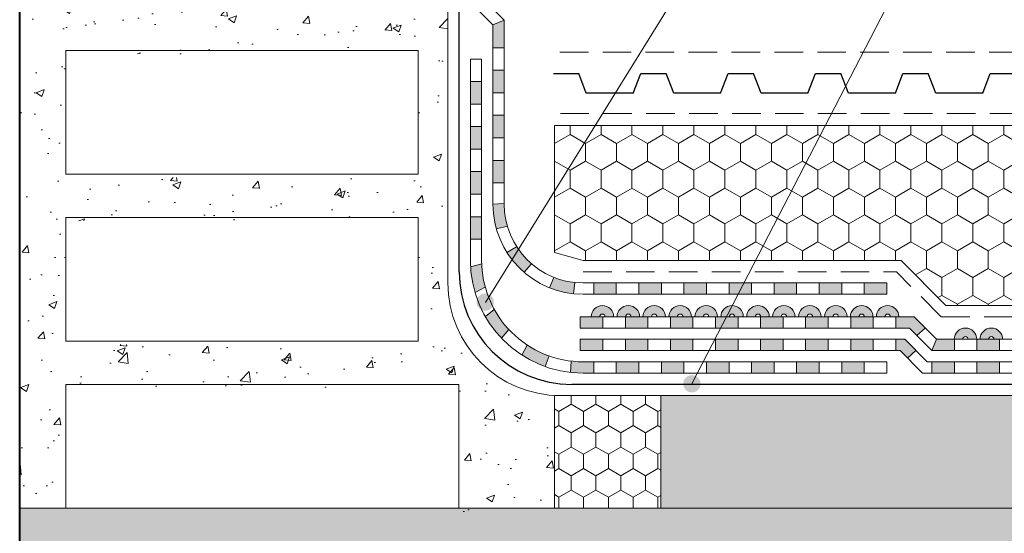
# Model space of a CAD drawing. Header units: metres. Extents: x 321 to 537, y 134 to 342.
# Tile 8 of 9: x 455 to 499, y 292 to 315. Entities that reach past the tile are written whole.
import ezdxf

# ---------------------------------------------------------------- set-up
doc = ezdxf.new("R2010")
doc.units = ezdxf.units.M
doc.header["$LTSCALE"] = 0.2
doc.linetypes.add('TRAZOS2', pattern=[9.524999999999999, 6.35, -3.175])
doc.layers.get('0').update_dxf_attribs({"lineweight": 13})
doc.layers.add('Sombreados', color=7, linetype='Continuous', lineweight=13)
doc.layers.add('Textos', color=7, linetype='Continuous')
pattern_1 = [(49.99999999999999, (5.684341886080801e-14, -10.80000035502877), (1.82184668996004, -0.1593908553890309), [0.1905, -2.0955]), (355, (5.684341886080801e-14, -10.80000035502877), (-0.3524282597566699, 1.9105664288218), [0.1524, -1.6764]), (100.451, (0.1518200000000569, -10.81328285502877), (1.469425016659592, 1.751166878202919), [0.1619, -1.7809]), (46.18420000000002, (5.684341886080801e-14, -10.29200035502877), (2.710790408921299, -0.4204232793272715), [0.2857499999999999, -3.14325]), (96.6356, (0.2258990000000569, -10.32703535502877), (2.374042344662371, 2.474255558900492), [0.24285, -2.67135]), (351.1840000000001, (5.684341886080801e-14, -10.29200035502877), (2.374046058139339, 2.474251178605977), [0.2286, -2.5146]), (21, (0.2540000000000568, -10.41900035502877), (1.516148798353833, -1.022655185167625), [0.1905, -2.0955]), (326.0000000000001, (0.2540000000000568, -10.41900035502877), (0.6180202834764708, 1.841879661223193), [0.1524, -1.6764]), (71.4514, (0.3803450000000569, -10.50422135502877), (2.134164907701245, 0.8192285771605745), [0.1619, -1.7809]), (37.50000000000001, (5.684341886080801e-14, -10.80000035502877), (0.03088603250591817, 0.8455503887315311), [0, -1.65608, 0, -1.7018, 0, -1.68275]), (7.499999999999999, (5.684341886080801e-14, -10.80000035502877), (0.6681966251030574, 1.001805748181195), [0, -0.9702799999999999, 0, -1.61798, 0, -0.6413500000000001]), (327.5, (-0.5664199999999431, -10.80000035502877), (1.355905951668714, -0.05728743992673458), [0, -0.635, 0, -1.9812, 0, -2.6289]), (317.5, (-0.8204199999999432, -10.80000035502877), (1.48129181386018, 0.2542649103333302), [0, -0.8255, 0, -1.31572, 0, -1.8669])]

msp = doc.modelspace()

# ---------------------------------------------------------------- hatches: boundary and pattern name
for points in [[(480.7474651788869, 301.693399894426), (481.1248088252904, 301.693399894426, -1), (481.3701215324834, 301.693399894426), (481.7474651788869, 301.693399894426, 1)], [(481.8979762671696, 301.693399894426), (482.275319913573, 301.693399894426, -1), (482.5206326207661, 301.693399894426), (482.8979762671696, 301.693399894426, 1)], [(483.0484873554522, 301.693399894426), (483.4258310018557, 301.693399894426, -1), (483.6711437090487, 301.693399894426), (484.0484873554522, 301.693399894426, 1)], [(484.1989984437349, 301.693399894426), (484.5763420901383, 301.693399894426, -1), (484.8216547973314, 301.693399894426), (485.1989984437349, 301.693399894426, 1)], [(485.3495095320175, 301.693399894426), (485.726853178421, 301.693399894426, -1), (485.9721658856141, 301.693399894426), (486.3495095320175, 301.693399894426, 1)], [(486.5000206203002, 301.693399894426), (486.8773642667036, 301.693399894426, -1), (487.1226769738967, 301.693399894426), (487.5000206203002, 301.693399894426, 1)], [(487.6505317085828, 301.693399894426), (488.0278753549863, 301.693399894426, -1), (488.2731880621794, 301.693399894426), (488.6505317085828, 301.693399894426, 1)], [(488.8010427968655, 301.693399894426), (489.1783864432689, 301.693399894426, -1), (489.423699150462, 301.693399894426), (489.8010427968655, 301.693399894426, 1)], [(489.9515538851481, 301.693399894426), (490.3288975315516, 301.693399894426, -1), (490.5742102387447, 301.693399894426), (490.9515538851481, 301.693399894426, 1)], [(491.1020649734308, 301.693399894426), (491.4794086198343, 301.693399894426, -1), (491.7247213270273, 301.693399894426), (492.1020649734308, 301.693399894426, 1)], [(492.2525760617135, 301.693399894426), (492.6299197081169, 301.693399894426, -1), (492.87523241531, 301.693399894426), (493.2525760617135, 301.693399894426, 1)], [(493.4030871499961, 301.693399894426), (493.7804307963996, 301.693399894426, -1), (494.0257435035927, 301.693399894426), (494.4030871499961, 301.693399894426, 1)], [(496.8546204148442, 300.6933998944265), (497.2319640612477, 300.6933998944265, -1), (497.4772767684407, 300.6933998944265), (497.8546204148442, 300.6933998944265, 1)], [(498.0051315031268, 300.6933998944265), (498.3824751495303, 300.6933998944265, -1), (498.6277878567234, 300.6933998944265), (499.0051315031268, 300.6933998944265, 1)]]:
    msp.add_hatch(color=1).paths.add_polyline_path(points)
at = {"layer": 'Sombreados'}
h = msp.add_hatch(dxfattribs=at)
h.set_pattern_fill('AR-CONC', color=256, scale=0.02, style=0)
h.set_pattern_definition([(49.99999999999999, (0, -5.223280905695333), (3.64369337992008, -0.3187817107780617), [0.381, -4.191000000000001]), (355, (0, -5.223280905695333), (-0.7048565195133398, 3.8211328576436), [0.3048, -3.3528]), (100.451, (0.303639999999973, -5.249845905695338), (2.938850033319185, 3.502333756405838), [0.3238, -3.5618]), (46.18420000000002, (0, -4.207280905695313), (5.421580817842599, -0.8408465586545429), [0.5714999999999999, -6.286499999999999]), (96.6356, (0.4517979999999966, -4.277350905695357), (4.748084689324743, 4.948511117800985), [0.4857, -5.3427]), (351.1840000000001, (0, -4.207280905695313), (4.748092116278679, 4.948502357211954), [0.4572, -5.0292]), (21, (0.5079999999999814, -4.461280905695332), (3.032297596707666, -2.04531037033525), [0.381, -4.191000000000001]), (326.0000000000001, (0.5079999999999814, -4.461280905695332), (1.236040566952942, 3.683759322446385), [0.3048, -3.3528]), (71.4514, (0.760690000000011, -4.631722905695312), (4.268329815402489, 1.638457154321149), [0.3238, -3.5618]), (37.50000000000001, (0, -5.223280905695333), (0.06177206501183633, 1.691100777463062), [0, -3.31216, 0, -3.4036, 0, -3.3655]), (7.499999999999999, (0, -5.223280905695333), (1.336393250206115, 2.00361149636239), [0, -1.94056, 0, -3.23596, 0, -1.2827]), (327.5, (-1.132839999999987, -5.223280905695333), (2.711811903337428, -0.1145748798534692), [0, -1.27, 0, -3.9624, 0, -5.2578]), (317.5, (-1.640840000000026, -5.223280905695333), (2.962583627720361, 0.5085298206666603), [0, -1.651, 0, -2.63144, 0, -3.7338])])
h.paths.add_polyline_path([(479.8653214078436, 342.2248560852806), (477.749749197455, 342.2248560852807), (477.7497491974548, 337.55362116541), (457.4376487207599, 337.55362116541), (457.4376487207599, 342.2248560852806), (455.3928653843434, 342.2248560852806), (455.3928653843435, 293.0486624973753), (457.4376487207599, 293.0486624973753), (457.4376487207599, 298.5374079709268), (474.8726532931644, 298.5374079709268), (474.8726532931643, 293.0486624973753), (479.1153214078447, 293.0486624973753), (479.1153214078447, 298.0562476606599, -0.3981687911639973), (474.3906286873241, 303.0486624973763), (474.3906286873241, 335.6248735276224), (479.8653214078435, 335.6248735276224)])
h.paths.add_polyline_path([(473.0667187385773, 335.6248735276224), (473.0667187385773, 330.1361280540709), (457.4376487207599, 330.1361280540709), (457.4376487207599, 335.6248735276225)], flags=17)
h.paths.add_polyline_path([(473.0667187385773, 328.2073804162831), (473.0667187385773, 322.7186349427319), (457.4376487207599, 322.7186349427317), (457.4376487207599, 328.2073804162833)], flags=16)
h.paths.add_polyline_path([(473.0667187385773, 320.789887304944), (473.0667187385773, 315.3011418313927), (457.4376487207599, 315.3011418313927), (457.4376487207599, 320.7898873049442)], flags=16)
h.paths.add_polyline_path([(473.0667187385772, 313.3723941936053), (473.0667187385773, 307.8836487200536), (457.4376487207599, 307.8836487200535), (457.4376487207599, 313.3723941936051)], flags=16)
h.paths.add_polyline_path([(473.0667187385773, 305.9549010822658), (473.066718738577, 300.4661556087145), (457.4376487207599, 300.4661556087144), (457.4376487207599, 305.954901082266)], flags=16)
h = msp.add_hatch(color=1, dxfattribs=at)
h.paths.add_polyline_path([(493.8653214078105, 303.1933998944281), (492.8653214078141, 303.1933998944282), (492.8653214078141, 302.6933998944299), (493.8653214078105, 302.6933998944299)])
h.paths.add_polyline_path([(491.8653214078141, 303.1933998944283), (490.8653214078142, 303.1933998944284), (490.8653214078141, 302.6933998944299), (491.8653214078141, 302.6933998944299)])
h.paths.add_polyline_path([(489.8653214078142, 303.1933998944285), (488.8653214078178, 303.1933998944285), (488.8653214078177, 302.6933998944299), (489.8653214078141, 302.6933998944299)])
h.paths.add_polyline_path([(487.8653214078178, 303.1933998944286), (486.8653214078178, 303.1933998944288), (486.8653214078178, 302.6933998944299), (487.8653214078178, 302.6933998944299)])
h.paths.add_polyline_path([(485.8653214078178, 303.1933998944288), (484.8653214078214, 303.1933998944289), (484.8653214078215, 302.6933998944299), (485.8653214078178, 302.6933998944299)])
h.paths.add_polyline_path([(483.8653214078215, 303.193399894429), (482.8653214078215, 303.1933998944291), (482.8653214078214, 302.6933998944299), (483.8653214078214, 302.6933998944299)])
h.paths.add_polyline_path([(481.8653214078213, 303.1933998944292), (480.865321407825, 303.1933998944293), (480.865321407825, 302.6933998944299), (481.8653214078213, 302.6933998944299)])
h.paths.add_polyline_path([(480.0219561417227, 303.2128711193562, -0.06900810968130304), (479.0887470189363, 303.4445379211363), (478.8985058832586, 302.9821238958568, 0.06929624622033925), (479.9692886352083, 302.715652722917)])
h.paths.add_polyline_path([(477.4430572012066, 304.8061208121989), (477.0121427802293, 304.5519440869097, 0.07337914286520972), (477.7746096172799, 303.6674381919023), (478.1089312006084, 304.0393734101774, -0.07292319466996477)])
h.paths.add_polyline_path([(476.8906286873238, 306.6933998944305), (476.8906286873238, 306.7228580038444), (476.3906286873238, 306.6933998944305, 0.06929500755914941), (476.5428211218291, 305.6005243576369), (477.0300032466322, 305.7155468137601, -0.0709072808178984)])
h.paths.add_polyline_path([(476.8906286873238, 308.6388848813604), (476.3906286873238, 308.6388848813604), (476.3906286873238, 307.6388848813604), (476.8906286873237, 307.6388848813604)])
h.paths.add_polyline_path([(476.8906286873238, 310.6388848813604), (476.3906286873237, 310.6388848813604), (476.3906286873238, 309.6388848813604), (476.8906286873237, 309.6388848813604)])
h.paths.add_polyline_path([(476.8906286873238, 312.6388848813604), (476.3906286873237, 312.6388848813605), (476.3906286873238, 311.6388848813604), (476.8906286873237, 311.6388848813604)])
h.paths.add_polyline_path([(476.8906286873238, 314.8705351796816), (476.3906286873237, 314.6619854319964), (476.3906286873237, 313.6388848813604), (476.8906286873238, 313.6388848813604)])
h.paths.add_polyline_path([(475.8906286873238, 316.8607401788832), (475.3906286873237, 316.8607401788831), (475.3906286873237, 315.652190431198), (475.8906286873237, 315.8607401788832)])
h.paths.add_polyline_path([(475.8906286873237, 318.8607401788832), (475.3906286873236, 318.8607401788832), (475.3906286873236, 317.8607401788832), (475.8906286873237, 317.8607401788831)])
h.paths.add_polyline_path([(475.8906286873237, 320.8607401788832), (475.3906286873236, 320.8607401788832), (475.3906286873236, 319.8607401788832), (475.8906286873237, 319.8607401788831)])
h.paths.add_polyline_path([(475.8906286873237, 322.8607401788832), (475.3906286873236, 322.8607401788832), (475.3906286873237, 321.8607401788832), (475.8906286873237, 321.8607401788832)])
h.paths.add_polyline_path([(475.8906286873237, 324.8607401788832), (475.3906286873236, 324.8607401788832), (475.3906286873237, 323.8607401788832), (475.8906286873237, 323.8607401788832)])
at = {"layer": 'Sombreados', "lineweight": 13}
h = msp.add_hatch(color=1, dxfattribs=at)
h.paths.add_polyline_path([(492.865321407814, 299.6933998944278), (491.8653214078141, 299.6933998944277), (491.8653214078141, 299.1933998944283), (492.8653214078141, 299.1933998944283)])
h.paths.add_polyline_path([(490.8653214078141, 299.6933998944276), (489.8653214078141, 299.6933998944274), (489.8653214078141, 299.1933998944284), (490.8653214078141, 299.1933998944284)])
h.paths.add_polyline_path([(488.8653214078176, 299.6933998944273), (487.8653214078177, 299.6933998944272), (487.8653214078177, 299.1933998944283), (488.8653214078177, 299.1933998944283)])
h.paths.add_polyline_path([(486.8653214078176, 299.6933998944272), (485.8653214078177, 299.693399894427), (485.8653214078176, 299.1933998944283), (486.8653214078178, 299.1933998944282)])
h.paths.add_polyline_path([(484.8653214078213, 299.693399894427), (483.8653214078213, 299.6933998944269), (483.8653214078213, 299.1933998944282), (484.8653214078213, 299.1933998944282)])
h.paths.add_polyline_path([(482.8653214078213, 299.6933998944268), (481.8653214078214, 299.6933998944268), (481.8653214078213, 299.1933998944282), (482.8653214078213, 299.1933998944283)])
h.paths.add_polyline_path([(480.8653214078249, 299.6933998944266), (480.3906286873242, 299.6933998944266, -0.02912595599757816), (479.8676938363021, 299.7238877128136), (479.832971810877, 299.2245953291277, 0.02794825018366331), (480.3906286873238, 299.1933998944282), (480.865321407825, 299.1933998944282)])
h.paths.add_polyline_path([(478.8871300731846, 299.9519977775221, -0.06091603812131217), (477.9093902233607, 300.4392747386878), (477.6769382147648, 299.9938899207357, 0.05740674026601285), (478.7028524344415, 299.4868713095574)])
h.paths.add_polyline_path([(476.4487202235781, 302.0228336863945), (476.0537423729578, 301.7051440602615, 0.06031174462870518), (476.7728059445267, 300.7421162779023), (477.0909883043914, 301.1336003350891, -0.061168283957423)])
h.paths.add_polyline_path([(475.893306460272, 304.0381813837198), (475.3986039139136, 303.9111080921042, 0.05783522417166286), (475.5959517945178, 302.7752766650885), (476.0505151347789, 303.0045288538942, -0.05828281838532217)])
h.paths.add_polyline_path([(475.8906286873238, 306.1388848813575), (475.3906286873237, 306.1388848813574), (475.3906286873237, 305.1388848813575), (475.8906286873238, 305.1388848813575)])
h.paths.add_polyline_path([(475.8906286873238, 308.1388848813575), (475.3906286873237, 308.1388848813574), (475.3906286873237, 307.1388848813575), (475.8906286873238, 307.1388848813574)])
h.paths.add_polyline_path([(475.8906286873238, 310.1388848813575), (475.3906286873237, 310.1388848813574), (475.3906286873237, 309.1388848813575), (475.8906286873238, 309.1388848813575)])
h.paths.add_polyline_path([(475.8906286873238, 312.1388848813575), (475.3906286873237, 312.1388848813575), (475.3906286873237, 311.1388848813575), (475.8906286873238, 311.1388848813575)])
h = msp.add_hatch(dxfattribs=at)
h.set_pattern_fill('HONEY', color=256, scale=0.25, angle=90, style=0)
h.set_pattern_definition([(90, (5.684341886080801e-14, -9.300000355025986), (-0.6874074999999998, 1.190625), [0.79375, -1.5875]), (209.9999999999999, (5.684341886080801e-14, -9.300000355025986), (-0.6874077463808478, -1.190624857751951), [0.79375, -1.5875]), (150, (5.684341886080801e-14, -9.300000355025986), (-1.374815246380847, 1.422480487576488e-07), [-1.5875, 0.79375])])
h.paths.add_polyline_path([(501.9785679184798, 306.1933998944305), (503.6796909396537, 306.1933998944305), (503.6796909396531, 310.1933998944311), (479.1153214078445, 310.1933998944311), (479.1153214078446, 304.5431461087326), (480.3906286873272, 304.1933998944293), (494.4981761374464, 304.1933998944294), (496.4887240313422, 302.1933998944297), (501.9785679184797, 302.1933998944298)])
h.paths.add_polyline_path([(536.8928653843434, 310.1933998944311), (503.679690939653, 310.1933998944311), (503.6796909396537, 306.1933998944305), (501.9785679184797, 306.1933998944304), (501.9785679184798, 302.1933998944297), (536.8928653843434, 302.1933998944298)])
h = msp.add_hatch(color=1, dxfattribs=at)
h.paths.add_polyline_path([(536.8653214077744, 300.6933998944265), (535.8653214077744, 300.6933998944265), (535.8653214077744, 300.193399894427), (536.8653214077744, 300.1933998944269)])
h.paths.add_polyline_path([(534.8653214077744, 300.6933998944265), (533.8653214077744, 300.6933998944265), (533.8653214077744, 300.193399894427), (534.8653214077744, 300.193399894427)])
h.paths.add_polyline_path([(532.8653214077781, 300.6933998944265), (531.8653214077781, 300.6933998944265), (531.8653214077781, 300.193399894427), (532.8653214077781, 300.193399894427)])
h.paths.add_polyline_path([(530.8653214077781, 300.6933998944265), (529.8653214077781, 300.6933998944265), (529.8653214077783, 300.193399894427), (530.8653214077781, 300.193399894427)])
h.paths.add_polyline_path([(528.8653214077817, 300.6933998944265), (527.8653214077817, 300.6933998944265), (527.865321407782, 300.1933998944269), (528.8653214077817, 300.1933998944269)])
h.paths.add_polyline_path([(526.8653214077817, 300.6933998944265), (525.8653214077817, 300.6933998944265), (525.8653214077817, 300.1933998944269), (526.8653214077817, 300.1933998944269)])
h.paths.add_polyline_path([(524.8653214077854, 300.6933998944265), (523.8653214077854, 300.6933998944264), (523.8653214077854, 300.1933998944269), (524.8653214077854, 300.1933998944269)])
h.paths.add_polyline_path([(522.8653214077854, 300.6933998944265), (521.8653214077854, 300.6933998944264), (521.8653214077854, 300.1933998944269), (522.8653214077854, 300.1933998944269)])
h.paths.add_polyline_path([(520.865321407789, 300.6933998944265), (519.865321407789, 300.6933998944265), (519.8653214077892, 300.1933998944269), (520.865321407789, 300.1933998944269)])
h.paths.add_polyline_path([(518.865321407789, 300.6933998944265), (517.865321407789, 300.6933998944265), (517.865321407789, 300.1933998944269), (518.865321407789, 300.1933998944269)])
h.paths.add_polyline_path([(516.8653214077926, 300.6933998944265), (515.8653214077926, 300.6933998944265), (515.8653214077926, 300.1933998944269), (516.8653214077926, 300.1933998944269)])
h.paths.add_polyline_path([(514.8653214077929, 300.6933998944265), (513.8653214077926, 300.6933998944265), (513.8653214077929, 300.1933998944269), (514.8653214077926, 300.1933998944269)])
h.paths.add_polyline_path([(512.8653214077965, 300.6933998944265), (511.8653214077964, 300.6933998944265), (511.8653214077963, 300.1933998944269), (512.8653214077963, 300.1933998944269)])
h.paths.add_polyline_path([(510.8653214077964, 300.6933998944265), (509.8653214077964, 300.6933998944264), (509.8653214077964, 300.1933998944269), (510.8653214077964, 300.1933998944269)])
h.paths.add_polyline_path([(508.8653214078, 300.6933998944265), (507.8653214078, 300.6933998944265), (507.8653214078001, 300.1933998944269), (508.8653214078, 300.1933998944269)])
h.paths.add_polyline_path([(506.8653214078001, 300.6933998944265), (505.8653214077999, 300.6933998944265), (505.8653214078, 300.1933998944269), (506.8653214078, 300.1933998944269)])
h.paths.add_polyline_path([(504.8653214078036, 300.6933998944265), (503.8653214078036, 300.6933998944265), (503.8653214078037, 300.1933998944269), (504.8653214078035, 300.1933998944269)])
h.paths.add_polyline_path([(502.8653214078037, 300.6933998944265), (501.8653214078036, 300.6933998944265), (501.8653214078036, 300.1933998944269), (502.8653214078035, 300.1933998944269)])
h.paths.add_polyline_path([(500.8653214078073, 300.6933998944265), (499.8653214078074, 300.6933998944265), (499.8653214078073, 300.1933998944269), (500.8653214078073, 300.1933998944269)])
h.paths.add_polyline_path([(498.8653214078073, 300.6933998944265), (497.8653214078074, 300.6933998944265), (497.8653214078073, 300.1933998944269), (498.8653214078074, 300.1933998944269)])
h.paths.add_polyline_path([(496.8653214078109, 300.6933998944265), (496.0731222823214, 300.6933998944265), (495.865321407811, 300.1933998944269), (496.8653214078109, 300.1933998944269)])
h.paths.add_polyline_path([(495.0778483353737, 301.6933998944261), (494.2653365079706, 301.693399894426), (494.2653365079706, 301.1933998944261), (494.8700474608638, 301.193399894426), (495.2017109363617, 300.8601615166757), (495.5754853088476, 301.1933998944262)])
h.paths.add_polyline_path([(493.2653365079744, 301.6933998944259), (492.2653365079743, 301.6933998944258), (492.2653365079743, 301.1933998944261), (493.2653365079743, 301.1933998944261)])
h.paths.add_polyline_path([(491.2653365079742, 301.6933998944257), (490.2653365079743, 301.6933998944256), (490.2653365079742, 301.1933998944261), (491.2653365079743, 301.1933998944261)])
h.paths.add_polyline_path([(489.2653365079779, 301.6933998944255), (488.2653365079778, 301.6933998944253), (488.2653365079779, 301.1933998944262), (489.2653365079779, 301.1933998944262)])
h.paths.add_polyline_path([(487.2653365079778, 301.6933998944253), (486.3965282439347, 301.6933998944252), (486.2653365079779, 301.4731187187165), (486.265336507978, 301.1933998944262), (487.2653365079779, 301.1933998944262)])
h.paths.add_polyline_path([(485.2653365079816, 301.6933998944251), (484.2653365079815, 301.6933998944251), (484.2653365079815, 301.1933998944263), (485.2653365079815, 301.1933998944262)])
h.paths.add_polyline_path([(483.2653365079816, 301.6933998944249), (482.2653365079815, 301.6933998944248), (482.2653365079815, 301.1933998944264), (483.2653365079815, 301.1933998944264)])
h.paths.add_polyline_path([(481.2653365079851, 301.6933998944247), (480.2653365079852, 301.6933998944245), (480.2653365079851, 301.1933998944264), (481.2653365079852, 301.1933998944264)])
h.paths.add_polyline_path([(486.3965282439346, 301.6933998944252), (486.2653365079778, 301.6933998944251), (486.2653365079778, 301.4731187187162)])
at = {"layer": 'Sombreados'}
h = msp.add_hatch(color=1, dxfattribs=at)
h.paths.add_polyline_path([(481.2653365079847, 300.6933998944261), (480.2653365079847, 300.693399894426), (480.2653365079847, 300.1933998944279), (481.2653365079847, 300.1933998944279)])
h.paths.add_polyline_path([(483.265336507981, 300.6933998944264), (482.2653365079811, 300.6933998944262), (482.265336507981, 300.1933998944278), (483.265336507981, 300.1933998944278)])
h.paths.add_polyline_path([(485.265336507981, 300.6933998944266), (484.2653365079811, 300.6933998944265), (484.2653365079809, 300.1933998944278), (485.265336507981, 300.1933998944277)])
h.paths.add_polyline_path([(487.2653365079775, 300.6933998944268), (486.2653365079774, 300.6933998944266), (486.2653365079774, 300.1933998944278), (487.2653365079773, 300.1933998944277)])
h.paths.add_polyline_path([(489.2653365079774, 300.693399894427), (488.2653365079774, 300.6933998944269), (488.2653365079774, 300.1933998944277), (489.2653365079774, 300.1933998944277)])
h.paths.add_polyline_path([(491.2653365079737, 300.6933998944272), (490.2653365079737, 300.6933998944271), (490.2653365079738, 300.1933998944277), (491.2653365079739, 300.1933998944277)])
h.paths.add_polyline_path([(493.2653365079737, 300.6933998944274), (492.2653365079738, 300.6933998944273), (492.2653365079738, 300.1933998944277), (493.2653365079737, 300.1933998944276)])
h.paths.add_polyline_path([(494.6622465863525, 300.6933998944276), (494.2653365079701, 300.6933998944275), (494.2653365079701, 300.1933998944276), (494.4544457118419, 300.1933998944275), (494.7861091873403, 299.8601615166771), (495.159883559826, 300.1933998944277)])
h.paths.add_polyline_path([(496.8653214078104, 299.693399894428), (495.8653214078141, 299.6933998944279), (495.8653214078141, 299.1933998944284), (496.8653214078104, 299.1933998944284)])
h.paths.add_polyline_path([(498.8653214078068, 299.693399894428), (497.8653214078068, 299.693399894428), (497.8653214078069, 299.1933998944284), (498.8653214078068, 299.1933998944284)])
h.paths.add_polyline_path([(500.8653214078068, 299.693399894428), (499.8653214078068, 299.693399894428), (499.8653214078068, 299.1933998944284), (500.8653214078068, 299.1933998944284)])
h.paths.add_polyline_path([(502.8653214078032, 299.693399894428), (501.8653214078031, 299.693399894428), (501.8653214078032, 299.1933998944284), (502.8653214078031, 299.1933998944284)])
h.paths.add_polyline_path([(504.8653214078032, 299.693399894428), (503.8653214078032, 299.693399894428), (503.865321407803, 299.1933998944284), (504.8653214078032, 299.1933998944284)])
h.paths.add_polyline_path([(506.8653214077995, 299.693399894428), (505.8653214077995, 299.693399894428), (505.8653214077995, 299.1933998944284), (506.8653214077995, 299.1933998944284)])
h.paths.add_polyline_path([(508.8653214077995, 299.693399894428), (507.8653214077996, 299.693399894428), (507.8653214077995, 299.1933998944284), (508.8653214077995, 299.1933998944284)])
h.paths.add_polyline_path([(510.865321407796, 299.693399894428), (509.8653214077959, 299.693399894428), (509.8653214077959, 299.1933998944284), (510.8653214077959, 299.1933998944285)])
h.paths.add_polyline_path([(512.8653214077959, 299.693399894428), (511.8653214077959, 299.693399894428), (511.8653214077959, 299.1933998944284), (512.8653214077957, 299.1933998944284)])
h.paths.add_polyline_path([(514.8653214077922, 299.693399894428), (513.8653214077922, 299.693399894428), (513.8653214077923, 299.1933998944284), (514.8653214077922, 299.1933998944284)])
h.paths.add_polyline_path([(516.8653214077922, 299.693399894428), (515.8653214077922, 299.693399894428), (515.8653214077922, 299.1933998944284), (516.8653214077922, 299.1933998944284)])
h.paths.add_polyline_path([(518.8653214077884, 299.693399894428), (517.8653214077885, 299.693399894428), (517.8653214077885, 299.1933998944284), (518.8653214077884, 299.1933998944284)])
h.paths.add_polyline_path([(520.8653214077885, 299.693399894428), (519.8653214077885, 299.6933998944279), (519.8653214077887, 299.1933998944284), (520.8653214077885, 299.1933998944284)])
h.paths.add_polyline_path([(522.8653214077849, 299.693399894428), (521.8653214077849, 299.6933998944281), (521.8653214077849, 299.1933998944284), (522.8653214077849, 299.1933998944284)])
h.paths.add_polyline_path([(524.8653214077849, 299.693399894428), (523.8653214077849, 299.693399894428), (523.8653214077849, 299.1933998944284), (524.8653214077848, 299.1933998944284)])
h.paths.add_polyline_path([(526.8653214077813, 299.693399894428), (525.8653214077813, 299.6933998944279), (525.8653214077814, 299.1933998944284), (526.8653214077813, 299.1933998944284)])
h.paths.add_polyline_path([(528.8653214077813, 299.693399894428), (527.8653214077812, 299.6933998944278), (527.8653214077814, 299.1933998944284), (528.8653214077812, 299.1933998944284)])
h.paths.add_polyline_path([(530.8653214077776, 299.693399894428), (529.8653214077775, 299.693399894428), (529.8653214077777, 299.1933998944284), (530.8653214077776, 299.1933998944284)])
h.paths.add_polyline_path([(532.8653214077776, 299.693399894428), (531.8653214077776, 299.6933998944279), (531.8653214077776, 299.1933998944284), (532.8653214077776, 299.1933998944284)])
h.paths.add_polyline_path([(534.865321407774, 299.693399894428), (533.8653214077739, 299.693399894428), (533.8653214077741, 299.1933998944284), (534.865321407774, 299.1933998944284)])
h.paths.add_polyline_path([(536.865321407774, 299.693399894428), (535.865321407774, 299.693399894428), (535.8653214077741, 299.1933998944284), (536.865321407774, 299.1933998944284)])
at = {"layer": 'Sombreados', "lineweight": 13}
h = msp.add_hatch(dxfattribs=at)
h.set_pattern_fill('HONEY', color=256, scale=0.2, angle=90, style=0)
h.set_pattern_definition([(90, (4.724692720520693, -10.80000035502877), (-0.5499259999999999, 0.9525000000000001), [0.635, -1.27]), (209.9999999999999, (4.724692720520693, -10.80000035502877), (-0.5499261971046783, -0.9524998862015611), [0.635, -1.27]), (150, (4.724692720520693, -10.80000035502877), (-1.099852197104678, 1.13798439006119e-07), [-1.27, 0.635])])
h.paths.add_polyline_path([(483.8400141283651, 298.2009850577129), (479.1153214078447, 298.2009850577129), (479.1153214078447, 293.1933998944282), (483.8400141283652, 293.1933998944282)])
h = msp.add_hatch(dxfattribs=at)
h.set_pattern_fill('AR-CONC', color=256, scale=0.01, style=0)
h.set_pattern_definition(pattern_1)
h.paths.add_polyline_path([(536.8928653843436, 298.1933998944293), (483.8400141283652, 298.1933998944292), (483.8400141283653, 293.1933998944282), (536.8928653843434, 293.1933998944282)])
h = msp.add_hatch(dxfattribs=at)
h.set_pattern_fill('AR-CONC', color=256, scale=0.01, style=0)
h.set_pattern_definition(pattern_1)
h.paths.add_polyline_path([(477.795815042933, 289.8622791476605), (477.7958150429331, 276.3603173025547, -0.4142135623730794), (477.0161729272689, 275.5806751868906), (459.2836320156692, 275.5806751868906, -0.4142135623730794), (458.5039899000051, 276.3603173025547), (458.5039899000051, 289.8622791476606, -0.4142135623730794), (459.2836320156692, 290.6419212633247), (477.0161729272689, 290.6419212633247, -0.4142135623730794)], flags=16)
h.paths.add_polyline_path([(485.3605370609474, 289.8622791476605, -1), (486.9198212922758, 289.8622791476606, -1)], flags=16)
h.paths.add_polyline_path([(513.7544114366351, 289.8622791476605, -1), (515.3136956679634, 289.8622791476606, -1)], flags=16)
h.paths.add_polyline_path([(455.3928653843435, 272.9680854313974), (484.1401791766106, 272.9680854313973), (484.1401791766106, 282.5179947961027), (480.5106914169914, 285.2551587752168), (480.5106914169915, 288.1938341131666), (491.7696669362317, 288.1938341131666), (491.7696669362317, 285.2551587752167), (488.1401791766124, 282.5179947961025), (488.1401791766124, 280.6655129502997), (498.1214129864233, 288.1928213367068), (510.0075551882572, 288.1914990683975), (530.99775362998, 288.1938341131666), (536.8928653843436, 283.7480586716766), (536.8928653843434, 293.1933998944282), (455.3928653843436, 293.1933998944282)])
at = {"layer": 'Textos', "lineweight": 18}
for points in [[(476.4314565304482, 302.3463525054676, 1), (475.6645425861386, 302.3463525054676, 1)], [(485.6024955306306, 298.716302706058, 1), (484.835581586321, 298.716302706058, 1)]]:
    msp.add_hatch(color=256, dxfattribs=at).paths.add_polyline_path(points)

# ---------------------------------------------------------------- linework, layer by layer
at = {"lineweight": 20}
for p, q in [((474.3906286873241, 303.1933998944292), (474.3906286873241, 335.6248735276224)), ((479.1153214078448, 298.2009850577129), (479.1153214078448, 293.1933998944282)), ((483.8400141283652, 298.1933998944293), (479.1153214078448, 298.1933998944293)), ((483.8400141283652, 298.2009850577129), (483.8400141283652, 293.1933998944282))]:
    msp.add_line(p, q, dxfattribs=at)
at = {"lineweight": 25}
for p, q in [((474.8906286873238, 303.6933998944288), (474.8906286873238, 330.2662159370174)), ((479.0755690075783, 312.4932175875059), (480.1965970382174, 312.4932175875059)), ((480.5329050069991, 311.6284163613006), (480.1965970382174, 312.4932175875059)), ((482.6161679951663, 311.6284163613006), (482.9524759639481, 312.4932175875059)), ((482.9524759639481, 312.4932175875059), (484.0735039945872, 312.4932175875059)), ((484.4098119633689, 311.6284163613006), (484.0735039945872, 312.4932175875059)), ((486.4930749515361, 311.6284163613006), (486.8293829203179, 312.4932175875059)), ((486.8293829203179, 312.4932175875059), (487.950410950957, 312.4932175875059)), ((488.2867189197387, 311.6284163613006), (487.950410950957, 312.4932175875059)), ((490.3699819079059, 311.6284163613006), (490.7062898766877, 312.4932175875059)), ((490.7062898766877, 312.4932175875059), (491.8273179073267, 312.4932175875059)), ((492.1636258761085, 311.6284163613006), (491.8273179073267, 312.4932175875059)), ((494.2468888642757, 311.6284163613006), (494.5831968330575, 312.4932175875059)), ((494.5831968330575, 312.4932175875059), (495.7042248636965, 312.4932175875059)), ((496.0405328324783, 311.6284163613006), (495.7042248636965, 312.4932175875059)), ((498.1237958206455, 311.6284163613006), (498.4601037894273, 312.4932175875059)), ((498.4601037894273, 312.4932175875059), (499.5811318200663, 312.4932175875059)), ((455.3928653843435, 311.4943933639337), (455.3928653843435, 309.994393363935)), ((482.6161679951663, 311.6284163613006), (480.5329050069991, 311.6284163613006)), ((486.4930749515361, 311.6284163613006), (484.4098119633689, 311.6284163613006)), ((490.3699819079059, 311.6284163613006), (488.2867189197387, 311.6284163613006)), ((494.2468888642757, 311.6284163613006), (492.1636258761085, 311.6284163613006)), ((498.1237958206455, 311.6284163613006), (496.0405328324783, 311.6284163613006)), ((455.4778193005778, 310.7443933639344), (455.3928653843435, 310.7443933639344)), ((536.8928653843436, 298.6933998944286), (479.8906286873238, 298.6933998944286))]:
    msp.add_line(p, q, dxfattribs=at)
at = {"color": 1, "lineweight": 13}
for p, q in [((475.3906286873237, 315.652190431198), (476.3906286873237, 314.6619854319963)), ((475.8906286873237, 315.8607401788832), (476.8906286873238, 314.8705351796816)), ((476.3906286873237, 314.6619854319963), (476.8906286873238, 314.8705351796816)), ((476.3906286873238, 306.6933998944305), (476.3906286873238, 314.6619854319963)), ((476.8906286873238, 306.6933998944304), (476.8906286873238, 314.8705351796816)), ((476.3906286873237, 313.6388848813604), (476.8906286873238, 313.6388848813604)), ((475.3906286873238, 304.1933998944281), (475.3906286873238, 313.1388848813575)), ((475.8906286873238, 313.1388848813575), (475.3906286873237, 313.1388848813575)), ((475.8906286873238, 304.1933998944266), (475.8906286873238, 313.1388848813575)), ((476.8906286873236, 312.6388848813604), (476.3906286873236, 312.6388848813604)), ((475.3906286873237, 312.1388848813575), (475.8906286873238, 312.1388848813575)), ((476.8906286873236, 311.6388848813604), (476.3906286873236, 311.6388848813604)), ((475.8906286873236, 311.1388848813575), (475.3906286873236, 311.1388848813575)), ((476.8906286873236, 310.6388848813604), (476.3906286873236, 310.6388848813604)), ((475.8906286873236, 310.1388848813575), (475.3906286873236, 310.1388848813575)), ((476.8906286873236, 309.6388848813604), (476.3906286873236, 309.6388848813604)), ((475.8906286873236, 309.1388848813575), (475.3906286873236, 309.1388848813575)), ((476.8906286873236, 308.6388848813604), (476.3906286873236, 308.6388848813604)), ((476.8906286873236, 308.6388848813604), (476.3906286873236, 308.6388848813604)), ((475.8906286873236, 308.1388848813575), (475.3906286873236, 308.1388848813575)), ((476.8906286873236, 307.6388848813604), (476.3906286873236, 307.6388848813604)), ((475.8906286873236, 307.1388848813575), (475.3906286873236, 307.1388848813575)), ((475.8906286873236, 307.1388848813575), (475.3906286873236, 307.1388848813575)), ((476.3906286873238, 306.6933998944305), (476.8906286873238, 306.7228580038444)), ((475.8906286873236, 306.1388848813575), (475.3906286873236, 306.1388848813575)), ((476.5428211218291, 305.6005243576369), (477.0300032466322, 305.7155468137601)), ((475.8906286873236, 305.1388848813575), (475.3906286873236, 305.1388848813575)), ((477.0121427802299, 304.55194408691), (477.4430572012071, 304.8061208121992)), ((475.893306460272, 304.0381813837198), (475.3986039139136, 303.9111080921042)), ((477.7746096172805, 303.6674381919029), (478.1089312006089, 304.039373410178)), ((478.8985058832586, 302.9821238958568), (479.0887470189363, 303.4445379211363)), ((479.9692886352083, 302.715652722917), (480.0219561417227, 303.2128711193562)), ((476.0505151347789, 303.0045288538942), (475.5959517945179, 302.7752766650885)), ((476.4487202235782, 302.0228336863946), (476.0537423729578, 301.7051440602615)), ((496.0731222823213, 300.6933998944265), (495.0778483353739, 301.693399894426)), ((477.0909883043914, 301.1336003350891), (476.7728059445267, 300.7421162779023)), ((495.8653214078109, 300.1933998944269), (494.8700474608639, 301.193399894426)), ((495.2017109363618, 300.8601615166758), (495.5754853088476, 301.1933998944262)), ((496.0731222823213, 300.6933998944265), (536.8928653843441, 300.6933998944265)), ((477.9093902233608, 300.4392747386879), (477.6769382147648, 299.9938899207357)), ((494.7861091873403, 299.8601615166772), (495.1598835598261, 300.1933998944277)), ((495.8653214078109, 300.1933998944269), (536.8928653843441, 300.1933998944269)), ((478.8871300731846, 299.9519977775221), (478.7028524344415, 299.4868713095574)), ((479.8676938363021, 299.7238877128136), (479.832971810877, 299.2245953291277)), ((495.6575205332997, 299.6933998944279), (536.8928653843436, 299.6933998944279))]:
    msp.add_line(p, q, dxfattribs=at)
for p, q in [((457.4376487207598, 313.5171315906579), (457.4376487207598, 308.0283861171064)), ((457.4376487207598, 313.5171315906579), (473.0667187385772, 313.5171315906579)), ((473.0667187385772, 313.5171315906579), (473.0667187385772, 308.0283861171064)), ((479.1153214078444, 310.1933998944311), (479.1153214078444, 304.5431461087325)), ((457.4376487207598, 308.0283861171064), (473.0667187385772, 308.0283861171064)), ((457.4376487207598, 306.0996384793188), (457.4376487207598, 300.6108930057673)), ((457.4376487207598, 306.0996384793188), (473.0667187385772, 306.0996384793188)), ((473.0667187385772, 306.0996384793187), (473.0667187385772, 300.6108930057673)), ((480.3906286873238, 304.1933998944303), (479.1153214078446, 304.5431461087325)), ((480.3906286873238, 304.1933998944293), (494.4981761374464, 304.1933998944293)), ((496.4887240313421, 302.1933998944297), (494.4981761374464, 304.1933998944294)), ((457.4376487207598, 300.6108930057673), (473.0667187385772, 300.6108930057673)), ((457.4376487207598, 298.6821453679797), (457.4376487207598, 293.1933998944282)), ((457.4376487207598, 298.6821453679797), (474.8726532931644, 298.6821453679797)), ((474.8726532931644, 298.6821453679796), (474.8726532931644, 293.1933998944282))]:
    msp.add_line(p, q)
at = {"linetype": 'TRAZOS2', "lineweight": 20}
for p, q in [((479.355059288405, 313.443656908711), (536.865321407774, 313.443656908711)), ((479.3826032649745, 310.7251073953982), (536.8928653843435, 310.7251073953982)), ((480.3906286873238, 303.6933998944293), (494.2903752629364, 303.6933998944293)), ((496.2809231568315, 301.6933998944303), (494.2903752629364, 303.6933998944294)), ((496.2809231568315, 301.6933998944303), (536.865321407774, 301.6933998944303))]:
    msp.add_line(p, q, dxfattribs=at)
at = {"lineweight": 13}
for p, q in [((479.1153214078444, 310.1933998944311), (536.8928653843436, 310.1933998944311)), ((496.4887240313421, 302.1933998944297), (536.8928653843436, 302.1933998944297)), ((479.3906286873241, 298.1933998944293), (536.8928653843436, 298.1933998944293)), ((455.3928653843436, 293.1933998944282), (536.8928653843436, 293.1933998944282))]:
    msp.add_line(p, q, dxfattribs=at)
at = {"lineweight": 40}
msp.add_lwpolyline([(455.3928653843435, 342.2248560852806), (536.8928653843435, 342.2248560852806), (536.8928653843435, 272.8233480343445), (455.3928653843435, 272.8233480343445)], close=True, dxfattribs=at)
msp.add_lwpolyline([(455.3928653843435, 342.2248560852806), (536.8928653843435, 342.2248560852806), (536.8928653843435, 272.8233480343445), (455.3928653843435, 272.8233480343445)], close=True, dxfattribs=at)
at = {"color": 1, "lineweight": 13}
for points in [[(480.3906286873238, 302.6933998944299), (493.8653214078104, 302.6933998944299), (493.8653214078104, 303.1933998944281), (480.3906286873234, 303.1933998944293)], [(480.865321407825, 302.6933998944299), (480.865321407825, 303.1933998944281)], [(481.8653214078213, 302.6933998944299), (481.8653214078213, 303.1933998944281)], [(482.8653214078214, 302.6933998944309), (482.8653214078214, 303.1933998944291)], [(483.8653214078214, 302.6933998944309), (483.8653214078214, 303.1933998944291)], [(484.8653214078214, 302.6933998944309), (484.8653214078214, 303.1933998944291)], [(485.8653214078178, 302.6933998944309), (485.8653214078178, 303.1933998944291)], [(486.8653214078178, 302.6933998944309), (486.8653214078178, 303.1933998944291)], [(487.8653214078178, 302.6933998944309), (487.8653214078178, 303.1933998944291)], [(488.8653214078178, 302.6933998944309), (488.8653214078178, 303.1933998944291)], [(489.8653214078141, 302.6933998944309), (489.8653214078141, 303.1933998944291)], [(490.8653214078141, 302.6933998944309), (490.8653214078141, 303.1933998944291)], [(491.8653214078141, 302.6933998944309), (491.8653214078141, 303.1933998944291)], [(492.8653214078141, 302.6933998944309), (492.8653214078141, 303.1933998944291)], [(494.8700474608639, 301.193399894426), (480.2653365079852, 301.193399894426), (480.2653365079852, 301.6933998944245), (495.0778483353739, 301.693399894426)], [(481.2653365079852, 301.1933998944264), (481.2653365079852, 301.6933998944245)], [(482.2653365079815, 301.1933998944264), (482.2653365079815, 301.6933998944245)], [(483.2653365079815, 301.1933998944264), (483.2653365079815, 301.6933998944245)], [(484.2653365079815, 301.1933998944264), (484.2653365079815, 301.6933998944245)], [(485.2653365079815, 301.1933998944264), (485.2653365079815, 301.6933998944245)], [(486.2653365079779, 301.1933998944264), (486.2653365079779, 301.6933998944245)], [(487.2653365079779, 301.1933998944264), (487.2653365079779, 301.6933998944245)], [(488.2653365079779, 301.1933998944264), (488.2653365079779, 301.6933998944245)], [(489.2653365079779, 301.1933998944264), (489.2653365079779, 301.6933998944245)], [(490.2653365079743, 301.1933998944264), (490.2653365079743, 301.6933998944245)], [(491.2653365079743, 301.1933998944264), (491.2653365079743, 301.6933998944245)], [(492.2653365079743, 301.1933998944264), (492.2653365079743, 301.6933998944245)], [(493.2653365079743, 301.1933998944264), (493.2653365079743, 301.6933998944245)], [(494.2653365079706, 301.1933998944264), (494.2653365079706, 301.6933998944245)], [(536.8928653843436, 299.1933998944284), (495.4497196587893, 299.1933998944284), (494.4544457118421, 300.1933998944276), (480.2653365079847, 300.1933998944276), (480.2653365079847, 300.693399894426), (494.6622465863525, 300.6933998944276), (495.6575205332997, 299.6933998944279)], [(481.2653365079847, 300.1933998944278), (481.2653365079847, 300.693399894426)], [(482.265336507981, 300.1933998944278), (482.265336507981, 300.693399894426)], [(483.265336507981, 300.1933998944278), (483.265336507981, 300.693399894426)], [(484.265336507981, 300.1933998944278), (484.265336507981, 300.693399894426)], [(485.265336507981, 300.1933998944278), (485.265336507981, 300.693399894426)], [(486.2653365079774, 300.1933998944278), (486.2653365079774, 300.693399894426)], [(487.2653365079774, 300.1933998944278), (487.2653365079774, 300.693399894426)], [(488.2653365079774, 300.1933998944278), (488.2653365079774, 300.693399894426)], [(489.2653365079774, 300.1933998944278), (489.2653365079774, 300.693399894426)], [(490.2653365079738, 300.1933998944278), (490.2653365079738, 300.693399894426)], [(491.2653365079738, 300.1933998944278), (491.2653365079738, 300.693399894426)], [(492.2653365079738, 300.1933998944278), (492.2653365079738, 300.693399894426)], [(493.2653365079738, 300.1933998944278), (493.2653365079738, 300.693399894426)], [(494.2653365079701, 300.1933998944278), (494.2653365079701, 300.693399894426)], [(495.8653214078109, 300.1933998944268), (496.0731222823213, 300.6933998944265)], [(496.8653214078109, 300.1933998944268), (496.8653214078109, 300.693399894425)], [(497.8653214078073, 300.1933998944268), (497.8653214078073, 300.693399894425)], [(498.8653214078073, 300.1933998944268), (498.8653214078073, 300.693399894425)], [(480.3906286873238, 299.1933998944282), (493.8653214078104, 299.1933998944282), (493.8653214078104, 299.6933998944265), (480.3906286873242, 299.6933998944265)], [(480.865321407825, 299.1933998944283), (480.865321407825, 299.6933998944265)], [(481.8653214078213, 299.1933998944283), (481.8653214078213, 299.6933998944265)], [(482.8653214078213, 299.1933998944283), (482.8653214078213, 299.6933998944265)], [(483.8653214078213, 299.1933998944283), (483.8653214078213, 299.6933998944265)], [(484.8653214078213, 299.1933998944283), (484.8653214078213, 299.6933998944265)], [(485.8653214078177, 299.1933998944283), (485.8653214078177, 299.6933998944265)], [(486.8653214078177, 299.1933998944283), (486.8653214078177, 299.6933998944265)], [(487.8653214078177, 299.1933998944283), (487.8653214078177, 299.6933998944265)], [(488.8653214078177, 299.1933998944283), (488.8653214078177, 299.6933998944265)], [(489.8653214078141, 299.1933998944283), (489.8653214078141, 299.6933998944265)], [(490.8653214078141, 299.1933998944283), (490.8653214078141, 299.6933998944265)], [(491.8653214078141, 299.1933998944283), (491.8653214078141, 299.6933998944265)], [(492.8653214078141, 299.1933998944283), (492.8653214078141, 299.6933998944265)], [(495.8653214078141, 299.1933998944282), (495.8653214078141, 299.6933998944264)], [(496.8653214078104, 299.1933998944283), (496.8653214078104, 299.6933998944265)], [(497.8653214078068, 299.1933998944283), (497.8653214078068, 299.6933998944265)], [(498.8653214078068, 299.1933998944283), (498.8653214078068, 299.6933998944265)]]:
    msp.add_lwpolyline(points, dxfattribs=at)
at = {"linetype": 'TRAZOS2', "lineweight": 20}
msp.add_arc((480.3906286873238, 306.6933998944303), 2.5, 270, 270, dxfattribs=at)
at = {"color": 1, "lineweight": 13}
for centre, radius, start, end in [((480.3906286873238, 306.6933998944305), 4, 180.0000000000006, 270), ((480.3906286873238, 306.6933998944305), 3.5, 180.0000000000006, 270), ((480.3906286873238, 304.1933998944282), 5, 180.0000000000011, 270.0000000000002), ((480.3906286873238, 304.1933998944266), 4.5, 180, 270.0000000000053), ((481.2474651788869, 301.693399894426), 0.5, 0, 180), ((482.3979762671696, 301.693399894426), 0.5, 0, 180), ((483.5484873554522, 301.693399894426), 0.5, 0, 180), ((484.6989984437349, 301.693399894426), 0.5, 0, 180), ((485.8495095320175, 301.693399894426), 0.5, 0, 180), ((487.0000206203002, 301.693399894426), 0.5, 0, 180), ((488.1505317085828, 301.693399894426), 0.5, 0, 180), ((489.3010427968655, 301.693399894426), 0.5, 0, 180), ((490.4515538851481, 301.693399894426), 0.5, 0, 180), ((491.6020649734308, 301.693399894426), 0.5, 0, 180), ((492.7525760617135, 301.693399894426), 0.5, 0, 180), ((493.9030871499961, 301.693399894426), 0.5, 0, 180), ((481.2474651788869, 301.693399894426), 0.1226563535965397, 0, 180), ((482.3979762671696, 301.693399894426), 0.1226563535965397, 0, 180), ((483.5484873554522, 301.693399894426), 0.1226563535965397, 0, 180), ((484.6989984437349, 301.693399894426), 0.1226563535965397, 0, 180), ((485.8495095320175, 301.693399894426), 0.1226563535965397, 0, 180), ((487.0000206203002, 301.693399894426), 0.1226563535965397, 0, 180), ((488.1505317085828, 301.693399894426), 0.1226563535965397, 0, 180), ((489.3010427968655, 301.693399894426), 0.1226563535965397, 0, 180), ((490.4515538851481, 301.693399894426), 0.1226563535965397, 0, 180), ((491.6020649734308, 301.693399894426), 0.1226563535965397, 0, 180), ((492.7525760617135, 301.693399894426), 0.1226563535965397, 0, 180), ((493.9030871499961, 301.693399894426), 0.1226563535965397, 0, 180), ((497.3546204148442, 300.6933998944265), 0.5, 0, 180), ((498.5051315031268, 300.6933998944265), 0.5, 0, 180), ((497.3546204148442, 300.6933998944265), 0.1226563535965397, 0, 180), ((498.5051315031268, 300.6933998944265), 0.1226563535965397, 0, 180)]:
    msp.add_arc(centre, radius, start, end, dxfattribs=at)
at = {"lineweight": 25}
msp.add_arc((479.8906286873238, 303.6933998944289), 5, 180.0000000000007, 269.9999999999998, dxfattribs=at)
at = {"lineweight": 20}
msp.add_arc((479.3906286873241, 303.1933998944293), 5, 180.0000000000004, 270, dxfattribs=at)
at = {"layer": 'Textos', "lineweight": 18}
for p, q in [((476.0581264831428, 302.3225562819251), (491.5132907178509, 327.2804587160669)), ((485.2190385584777, 298.7163027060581), (498.9513484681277, 325.3252246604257))]:
    msp.add_line(p, q, dxfattribs=at)

doc.saveas('drawing.dxf')
